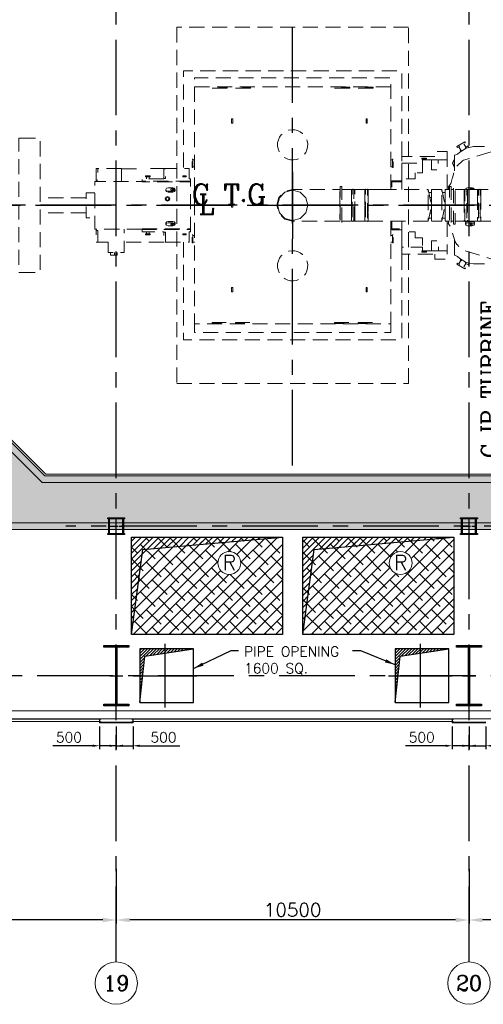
# Model space of a CAD drawing. Header units: inches. Extents: x 0 to 1564127, y -23460 to 23144100.
# Tile 136 of 215: x 601339 to 615139, y 84945 to 114250. Entities that reach past the tile are written whole.
import ezdxf
from ezdxf.enums import TextEntityAlignment as Align

# ---------------------------------------------------------------- set-up
doc = ezdxf.new("R2010")
doc.units = ezdxf.units.IN
doc.header["$LTSCALE"] = 1800
doc.header["$MEASUREMENT"] = 0
for name, pattern in [('CENTER', [2, 1.25, -0.25, 0.25, -0.25]), ('CENTER2', [1.125, 0.75, -0.125, 0.125, -0.125]), ('GTDOT', [6, 1.6, -4.4]), ('HIDDEN', [0.375, 0.25, -0.125])]:
    doc.linetypes.add(name, pattern=pattern)
doc.layers.get('0').update_dxf_attribs({"color": 253, "lineweight": 9})
for name, color, linetype, lineweight in [('A-CHEQUERED PLATE HATCH', 252, 'Continuous', 9), ('CL', 8, 'CENTER', 15), ('CLAD-1', 3, 'Continuous', 15), ('CONCRETE', 145, 'Continuous', 18), ('dimension line', 4, 'Continuous', 13), ('EQUIP', 8, 'HIDDEN', 9), ('HATCH-1', 252, 'Continuous', 9), ('STEEL', 231, 'Continuous', 18), ('TAG', 4, 'Continuous', 15), ('WIN', 31, 'Continuous', 13)]:
    doc.layers.add(name, color=color, linetype=linetype, lineweight=lineweight)
for name, color, linetype in [('AUX COL', 1, 'Continuous'), ('CEN', 2, 'CENTER'), ('COL', 1, 'Continuous'), ('DIM', 4, 'Continuous'), ('GRID', 251, 'CENTER'), ('OPENING', 40, 'Continuous'), ('TEXT', 3, 'Continuous')]:
    doc.layers.add(name, color=color, linetype=linetype)
doc.styles.add('COMPLEX', font='complex')
doc.styles.add('ROAMNS', font='ROMANS.shx')
doc.styles.add('ROMANC', font='ROMANC.SHX')
doc.styles.add('ROMANS', font='romans.shx')
doc.dimstyles.new('DIM INT 1', dxfattribs={"dimtxt": 300, "dimasz": 200, "dimexe": 100, "dimexo": 100, "dimgap": 100, "dimtad": 1, "dimdec": 0, "dimzin": 13, "dimdsep": 46, "dimlunit": 5, "dimtxsty": 'ROAMNS', "dimblk1": 'CLOSEDBLANK', "dimcen": 0.09, "dimclrd": 9, "dimclre": 9, "dimclrt": 4, "dimadec": 0, "dimazin": 0, "dimtfac": 1, "dimtdec": 0, "dimtix": 1, "dimtmove": 2, "dimatfit": 3, "dimfxl": 1, "dimtolj": 1, "dimtzin": 13, "dimarcsym": 0})
doc.dimstyles.new('DIM100 x2', dxfattribs={"dimscale": 0, "dimtxt": 400, "dimasz": 400, "dimexe": 100, "dimexo": 100, "dimgap": 100, "dimtad": 1, "dimdec": 0, "dimzin": 13, "dimdsep": 46, "dimtxsty": 'ROMANS', "dimblk2": 'OBLIQUE', "dimcen": 100, "dimdle": 100, "dimclrd": 9, "dimclre": 9, "dimclrt": 4, "dimadec": 0, "dimazin": 0, "dimtfac": 1.1, "dimtdec": 0, "dimtix": 1, "dimtmove": 2, "dimatfit": 3, "dimfxl": 1, "dimtolj": 1, "dimtzin": 13, "dimarcsym": 0})
doc.dimstyles.new('USER175', dxfattribs={"dimscale": 175, "dimtxt": 2, "dimasz": 1.75, "dimexe": 0, "dimexo": 0, "dimgap": 0.5, "dimtad": 1, "dimdec": 0, "dimzin": 0, "dimdsep": 46, "dimtxsty": 'ROMANS', "dimcen": 0, "dimclrd": 4, "dimclre": 4, "dimclrt": 4, "dimadec": 0, "dimazin": 0, "dimtfac": 0.09, "dimtdec": 0, "dimtix": 1, "dimtofl": 0, "dimtmove": 0, "dimatfit": 3, "dimfxl": 1, "dimtolj": 1, "dimtzin": 0, "dimarcsym": 0})
pattern_1 = [(45, (486619.95, 38697.683), (-44.194174, 44.194174), [])]

# ---------------------------------------------------------------- blocks, each defined once
blk = doc.blocks.new('A-ROW COLUMN')
at = {"layer": 'COL'}
h = blk.add_hatch(dxfattribs=at)
h.set_pattern_fill('ANSI31', color=256, scale=200, style=0)
h.set_pattern_definition([(45, (165226.353, 18853.894), (-17.67767, 17.67767), [])])
h.paths.add_polyline_path([(180799, 40890), (181539, 40890), (181539, 40840), (180799, 40840)])
h.paths.add_polyline_path([(181153, 42590), (181185, 42590), (181185, 40890), (181153, 40890)])
h.paths.add_polyline_path([(180799, 42640), (181539, 42640), (181539, 42590), (180799, 42590)])
blk.add_line((181169, 40840), (181169, 42640))
at = {"layer": 'CEN'}
for p, q in [((181169, 40840), (181169, 42640)), ((180977, 41740), (181360, 41740))]:
    blk.add_line(p, q, dxfattribs=at)
at = {"layer": 'COL'}
for points in [[(180799, 42640), (181539, 42640), (181539, 42590), (180799, 42590)], [(181153, 42590), (181185, 42590), (181185, 40890), (181153, 40890)], [(180799, 40890), (181539, 40890), (181539, 40840), (180799, 40840)]]:
    blk.add_lwpolyline(points, close=True, dxfattribs=at)
blk = doc.blocks.new('*D83')
at = {"layer": 'Defpoints', "color": 0, "transparency": 16777216}
for p in [(614714, 89079), (625714, 87935), (614714, 87454)]:
    blk.add_point(p, dxfattribs=at)
at = {"layer": 'dimension line', "color": 9, "lineweight": -2, "transparency": 16777216}
for p, q in [((614714, 88979), (614714, 87354)), ((625714, 87835), (625714, 87354)), ((625314, 87454), (615114, 87454))]:
    blk.add_line(p, q, dxfattribs=at)
at = {"layer": 'dimension line', "color": 9, "transparency": 16777216}
for points in [[(615114, 87520), (615114, 87387), (614714, 87454)], [(625314, 87520), (625314, 87387), (625714, 87454)]]:
    blk.add_solid(points, dxfattribs=at)
at = {"layer": 'dimension line', "color": 4, "transparency": 16777216, "insert": (620214, 87754), "char_height": 400, "attachment_point": 5, "style": 'ROMANS'}
blk.add_mtext('\\A1;11000', dxfattribs=at)
blk = doc.blocks.new('_Oblique')
at = {"color": 0, "linetype": 'ByBlock', "lineweight": -2}
blk.add_line((-0.5, -0.5), (0.5, 0.5), dxfattribs=at)
blk = doc.blocks.new('*D84')
at = {"layer": 'Defpoints', "color": 0, "transparency": 16777216}
for p in [(604214, 89079), (614714, 87935), (604214, 87454)]:
    blk.add_point(p, dxfattribs=at)
at = {"layer": 'dimension line', "color": 9, "lineweight": -2, "transparency": 16777216}
for p, q in [((604214, 88979), (604214, 87354)), ((614714, 87835), (614714, 87354)), ((614314, 87454), (604614, 87454))]:
    blk.add_line(p, q, dxfattribs=at)
at = {"layer": 'dimension line', "color": 9, "transparency": 16777216}
for points in [[(604614, 87520), (604614, 87387), (604214, 87454)], [(614314, 87520), (614314, 87387), (614714, 87454)]]:
    blk.add_solid(points, dxfattribs=at)
at = {"layer": 'dimension line', "color": 4, "transparency": 16777216, "insert": (609464, 87754), "char_height": 400, "attachment_point": 5, "style": 'ROMANS'}
blk.add_mtext('\\A1;10500', dxfattribs=at)
blk = doc.blocks.new('*D85')
at = {"layer": 'Defpoints', "color": 0, "transparency": 16777216}
for p in [(593214, 89079), (604214, 87935), (593214, 87454)]:
    blk.add_point(p, dxfattribs=at)
at = {"layer": 'dimension line', "color": 9, "lineweight": -2, "transparency": 16777216}
for p, q in [((593214, 88979), (593214, 87354)), ((604214, 87835), (604214, 87354)), ((603814, 87454), (593614, 87454))]:
    blk.add_line(p, q, dxfattribs=at)
at = {"layer": 'dimension line', "color": 9, "transparency": 16777216}
for points in [[(593614, 87520), (593614, 87387), (593214, 87454)], [(603814, 87520), (603814, 87387), (604214, 87454)]]:
    blk.add_solid(points, dxfattribs=at)
at = {"layer": 'dimension line', "color": 4, "transparency": 16777216, "insert": (598714, 87754), "char_height": 400, "attachment_point": 5, "style": 'ROMANS'}
blk.add_mtext('\\A1;11000', dxfattribs=at)
blk = doc.blocks.new('TURBINE & TG DECK OUTLINE')
at = {"layer": 'CEN'}
for p, q in [((0, -7745), (0, 7745)), ((0, 1000), (0, -1000)), ((-25650, 0), (19805, 0)), ((-1000, 0), (1000, 0))]:
    blk.add_line(p, q, dxfattribs=at)
at = {"layer": 'CONCRETE'}
blk.add_lwpolyline([(16205, -8000), (16205, 8000), (-7350, 8000), (-9950, 5400), (-24150, 5400), (-24150, -5400), (-9950, -5400), (-7350, -8000)], close=True, dxfattribs=at)
at = {"layer": 'EQUIP'}
blk.add_lwpolyline([(-3450, -5300), (3450, -5300), (3450, 5300), (-3450, 5300)], close=True, dxfattribs=at)
at = {"layer": 'EQUIP', "flags": 128}
for points in [[(3250, 1450), (3250, 4000), (-3250, 4000), (-3250, 1100)], [(2925, 3528), (-2925, 3528), (-2925, 3790), (2925, 3790), (2925, 3528)], [(-2925, 3528), (-2925, -3528)], [(2925, 471), (2925, 3528)], [(-1950, 3486), (-2400, 3486), (-2400, 3514), (-1950, 3514), (-1950, 3486)], [(-1250, 3486), (-1700, 3486), (-1700, 3514), (-1250, 3514), (-1250, 3486)], [(1700, 3486), (1250, 3486), (1250, 3514), (1700, 3514), (1700, 3486)], [(2400, 3486), (1950, 3486), (1950, 3514), (2400, 3514), (2400, 3486)], [(-1815, 2490), (-1815, 2575), (-1785, 2575), (-1785, 2490)], [(-1815, 2490), (-1815, 2444)], [(-1815, 2444), (-1785, 2444)], [(-1785, 2490), (-1785, 2444)], [(2185, 2490), (2185, 2575), (2215, 2575), (2215, 2490)], [(2185, 2490), (2185, 2444)], [(2185, 2444), (2215, 2444)], [(2215, 2490), (2215, 2444)], [(-390, 2025), (-390, 2025), (-390, 2025), (-390, 2025), (-390, 2025), (-390, 2025), (-390, 2025), (-390, 2025), (-390, 2025), (-425, 1947), (-446, 1862), (-449, 1773), (-435, 1684), (-403, 1599), (-355, 1523), (-294, 1460), (-225, 1410), (-147, 1375), (-62, 1354), (27, 1351), (116, 1365), (201, 1397), (277, 1445), (340, 1506), (390, 1575), (390, 1575), (390, 1575), (390, 1575), (390, 1575), (390, 1575), (390, 1575), (390, 1575), (390, 1575), (425, 1653), (446, 1738), (449, 1827), (435, 1917), (403, 2001), (355, 2077), (294, 2140), (225, 2190), (147, 2225), (62, 2246), (-27, 2249), (-117, 2235), (-201, 2203), (-277, 2155), (-340, 2095), (-390, 2025)], [(-8099, 2000), (-8149, 2000), (-8149, -2000), (-8099, -2000)], [(-8099, 2000), (-7519, 2000), (-7519, -2000), (-8099, -2000)], [(4643, 550), (4707, 645), (4722, 678), (4751, 803), (4755, 817), (4837, 1084), (4887, 1166), (4892, 1171), (5051, 1320), (5090, 1342), (6262, 1705), (6293, 1718), (6502, 1824), (6547, 1835), (7282, 1835), (7323, 1831), (8133, 1659), (8220, 1633), (9114, 1264), (9179, 1221), (9238, 1087), (9244, 914), (9244, 910), (9244, -910), (9244, -914), (9238, -1086), (9179, -1220), (9114, -1264), (8220, -1632), (8133, -1659), (7323, -1831), (7282, -1835), (6547, -1835), (6502, -1824), (6293, -1718), (6262, -1705), (5090, -1342), (5051, -1319), (4892, -1171), (4887, -1166), (4837, -1084), (4755, -817), (4751, -803), (4722, -678), (4707, -644), (4643, -550), (4600, -544)], [(5145, 1857), (5125, 1892), (4883, 1752), (4903, 1717), (5145, 1857)], [(5098, 1830), (5157, 1728)], [(5148, 1723), (5224, 1767), (5244, 1732), (5206, 1710)], [(4600, 1450), (4600, 1600), (4235, 1600), (4235, 1450)], [(4825, 1488), (4818, 1488), (4818, 1213)], [(4825, 1488), (4908, 1522), (4980, 1578)], [(4951, 1745), (5026, 1615), (5102, 1659)], [(5387, 1746), (5167, 1702), (4980, 1578)], [(5003, 1593), (5002, 1592), (4982, 1627), (5009, 1643)], [(5162, 1699), (5148, 1723)], [(5712, 1746), (5387, 1746)], [(-2995, 1370), (-2975, 1370), (-2975, 1130), (-2995, 1130), (-2995, 1370)], [(-2975, 1350), (-2925, 1350)], [(2925, 1350), (2975, 1350)], [(2995, 1370), (2975, 1370), (2975, 1130), (2995, 1130), (2995, 1370)], [(4235, 1450), (3250, 1450), (3250, 1250)], [(3250, 790), (3250, 1250)], [(3250, 1250), (3870, 1250)], [(3870, 1250), (3870, 965), (3650, 965)], [(3980, 1400), (3980, 1380), (3842, 1380), (3842, 1400), (3980, 1400)], [(3870, 1350), (3853, 1350), (3853, 1380)], [(4131, 1350), (3870, 1350)], [(3870, 1350), (3870, 1250)], [(3968, 1350), (3968, 1380)], [(4131, 1350), (4131, 1060), (4336, 1060), (4336, 1350), (4131, 1350)], [(4600, 471), (4600, 1350), (4336, 1350)], [(4600, 1350), (4600, 1450)], [(4818, 1113), (4762, 1250), (4818, 1387)], [(4818, 1379), (4765, 1250), (4818, 1121)], [(4818, 1238), (4818, 1023)], [(-5795, 1100), (-5845, 1100), (-5845, 750), (-5795, 750), (-5795, 1100)], [(-5094, 1100), (-5795, 1100)], [(-5094, 710), (-5094, 1100)], [(-5094, 1090), (-4443, 1090)], [(-3784, 1100), (-4443, 1100), (-4443, 1090)], [(-3784, 1090), (-3834, 1090), (-3834, 800), (-3784, 800), (-3784, 1100)], [(-3083, 790), (-3083, 1100), (-3784, 1100)], [(-2975, 1150), (-2925, 1150)], [(2925, 1150), (2975, 1150)], [(3650, 965), (3650, 790), (3250, 790)], [(-4483, -710), (-5885, -710), (-5885, 710), (-4483, 710)], [(-5845, 750), (-5845, 710)], [(-3834, 790), (-4483, 790), (-4483, 720)], [(-3043, 699), (-3043, 720), (-4483, 720), (-4483, 699)], [(-4483, -699), (-3043, -699), (-3043, 699), (-4483, 699)], [(-4238, 875), (-4238, 850), (-4378, 850), (-4378, 875), (-4238, 875)], [(-4348, 790), (-4348, 850)], [(-4268, 790), (-4268, 850)], [(-3834, 800), (-3834, 790)], [(-3269, 875), (-3167, 875)], [(-3269, 875), (-3269, 850)], [(-3269, 850), (-3167, 850)], [(-3167, 850), (-3167, 875)], [(-3043, 720), (-3043, 790), (-3083, 790)], [(3250, 730), (2956, 730), (2956, 699)], [(3250, 699), (2956, 699), (2956, 471)], [(3250, 790), (3250, 471)], [(-5885, 375), (-6150, 375), (-6150, -375), (-5885, -375)], [(-3771, 472), (-3751, 509), (-3704, 524)], [(-3704, 420), (-3751, 436), (-3771, 472), (-3771, 442)], [(-3771, 442), (-3751, 408), (-3704, 394)], [(-3569, 524), (-3704, 524)], [(-3704, 420), (-3569, 420)], [(-3704, 394), (-3569, 394)], [(-3569, 518), (-3611, 505), (-3628, 472), (-3611, 440), (-3569, 426)], [(-3569, 502), (-3611, 489), (-3624, 464)], [(-3569, 475), (-3586, 470), (-3593, 456), (-3586, 443), (-3569, 437)], [(-3590, 449), (-3586, 455), (-3569, 460)], [(-3501, 472), (-3521, 509), (-3569, 524)], [(-3569, 426), (-3526, 440), (-3509, 472), (-3526, 505), (-3569, 518)], [(-3569, 502), (-3526, 489), (-3513, 464)], [(-3569, 437), (-3551, 443), (-3544, 456), (-3551, 470), (-3569, 475)], [(-3569, 420), (-3521, 436), (-3501, 472), (-3501, 442)], [(-3569, 460), (-3551, 455), (-3547, 449)], [(-3569, 394), (-3521, 408), (-3501, 442)], [(1403, -471), (0, -471), (-236, -408), (-408, -235), (-471, 0), (-408, 236), (-236, 408), (0, 471), (1403, 471)], [(1403, 471), (1413, 471), (1403, 471)], [(1403, 408), (1403, -408)], [(1413, 565), (1463, 565), (1463, -565), (1413, -565), (1413, 565)], [(1463, 471), (1748, 471)], [(1748, -470), (1749, -407), (1749, -235), (1748, 0), (1749, 1), (1748, 235), (1749, 236), (1749, 472), (1772, 483), (1772, -482), (1749, -470)], [(1749, 470), (1748, 471), (1749, 472)], [(1748, 408), (1748, 471), (1749, 469)], [(1748, 236), (1748, 408)], [(1825, 483), (1820, 475), (1799, 467), (1777, 475), (1772, 483)], [(1825, -482), (1825, 483), (1848, 471), (1848, 1), (1848, 0), (1848, -235)], [(1848, 471), (2148, 471)], [(2148, -470), (2149, -407), (2149, -235), (2148, 0), (2149, 1), (2148, 235), (2149, 236), (2149, 472), (2172, 483), (2172, -482), (2149, -470)], [(2149, 470), (2148, 471), (2149, 472)], [(2148, 408), (2148, 471), (2149, 469)], [(2148, 236), (2148, 408)], [(2172, 483), (2177, 475), (2198, 467), (2220, 475), (2225, 483)], [(2248, 236), (2248, 471), (2225, 483), (2225, -482)], [(2248, 471), (2593, 471)], [(2593, 471), (2643, 471)], [(2643, 471), (4037, 471)], [(4037, 408), (4037, 471), (4137, 0), (4037, -471), (4037, 408)], [(4136, 380), (4056, 380)], [(4137, 408), (4136, 408), (4136, 236), (4136, 5)], [(4137, 471), (4437, 471)], [(4137, -408), (4137, 471)], [(4437, 408), (4437, 471), (4537, 0), (4437, -471), (4437, 408)], [(4536, 380), (4456, 380)], [(4537, 408), (4536, 408), (4536, 236), (4536, 5)], [(4537, 471), (4671, 471)], [(4537, -408), (4537, 471)], [(4600, 544), (4643, 550), (4643, 471)], [(4671, 565), (4721, 565), (4721, -565), (4671, -565), (4671, 565)], [(4721, 471), (4789, 471)], [(4839, -565), (4789, -565), (4789, 565), (4839, 565), (4839, -565)], [(5104, 408), (5104, 471), (4839, 471)], [(5104, 408), (5104, 408), (5104, 471), (5104, 472), (5127, 483), (5127, -482)], [(5104, 236), (5104, 408)], [(5143, 471), (5133, 475), (5127, 483)], [(5142, 472), (5141, 472), (5161, 509), (5209, 524)], [(5143, 471), (5165, 471)], [(5143, 408), (5143, 408)], [(5165, 408), (5164, 408)], [(5165, 471), (5175, 475), (5181, 483)], [(5204, 236), (5204, 471), (5181, 483), (5181, -482)], [(5504, 408), (5504, 471), (5204, 471), (5204, 408)], [(5204, 236), (5204, 408)], [(5344, 524), (5209, 524)], [(5344, 518), (5302, 505), (5284, 472), (5285, 471)], [(5344, 502), (5302, 489), (5292, 471)], [(5344, 475), (5331, 471)], [(5411, 472), (5392, 509), (5344, 524)], [(5403, 471), (5404, 472), (5386, 505), (5344, 518)], [(5344, 502), (5386, 489), (5396, 471)], [(5357, 471), (5344, 475)], [(5411, 471), (5411, 472), (5411, 471)], [(5504, 236), (5504, 408), (5504, 471), (5504, 472), (5527, 483), (5527, -482)], [(5504, 236), (5504, 408)], [(5543, 471), (5533, 475), (5527, 483)], [(5543, 471), (5565, 471)], [(5565, 471), (5575, 475), (5581, 483)], [(5604, 236), (5604, 471), (5581, 483), (5581, -482)], [(5604, 236), (5604, 471), (5929, 471)], [(-6150, 225), (-7519, 225)], [(-3772, 240), (-3793, 190), (-3772, 141), (-3723, 120), (-3673, 141), (-3653, 190), (-3673, 240), (-3723, 260), (-3772, 240)], [(-3766, 190), (-3753, 220), (-3723, 233), (-3693, 220), (-3681, 190), (-3693, 160), (-3723, 148), (-3753, 160), (-3766, 190)], [(-1815, 50), (-1815, 55)], [(-1785, 55), (-1815, 55)], [(-1815, -50), (-1815, 50)], [(-1785, 50), (-1785, 55)], [(-1785, -50), (-1785, 50)], [(1748, 235), (1749, 1), (1748, 0)], [(2148, 235), (2149, 1), (2148, 0)], [(2248, 235), (2248, 1), (2248, 0), (2248, -235)], [(4136, 236), (4087, 236)], [(5104, 235), (5104, 1), (5104, 0), (5104, -235), (5105, -235), (5105, -408), (5105, -471), (4839, -471)], [(5143, 236), (5142, 235)], [(5142, 1), (5142, 0)], [(5166, 235), (5165, 236)], [(5166, 0), (5166, 1)], [(5204, 235), (5204, 1), (5204, 0), (5204, -235), (5203, -235), (5203, -408), (5203, -471), (5505, -471), (5505, -408), (5505, -235), (5504, -235), (5504, 0), (5504, 1), (5504, 235)], [(5543, 236), (5542, 235)], [(5542, 1), (5542, 0)], [(5566, 235), (5565, 236)], [(5566, 0), (5566, 1)], [(5929, -471), (5603, -471), (5603, -408), (5603, -235), (5604, -235), (5604, 0), (5604, 1), (5604, 235)], [(-6150, -225), (-7519, -225)], [(-1815, -50), (-1815, -55)], [(-1815, -55), (-1785, -55)], [(-1785, -50), (-1785, -55)], [(1772, -482), (1777, -474), (1799, -465), (1820, -474), (1825, -482), (1848, -471), (1848, -235)], [(2172, -482), (2177, -474), (2198, -465), (2220, -474), (2225, -482), (2248, -471), (2248, -235)], [(4087, -236), (4136, -236)], [(4136, -5), (4136, -236), (4136, -408), (4137, -408), (4137, -471)], [(4536, -5), (4536, -236), (4536, -408), (4537, -408), (4537, -471)], [(5142, -235), (5141, -235)], [(5167, -235), (5166, -235)], [(5542, -235), (5541, -235)], [(5567, -235), (5566, -235)], [(-3754, -498), (-3771, -528)], [(-3704, -520), (-3751, -532), (-3771, -563), (-3771, -528)], [(-3704, -607), (-3751, -594), (-3771, -563)], [(-3754, -498), (-3751, -494), (-3704, -481)], [(-3569, -481), (-3704, -481)], [(-3569, -520), (-3704, -520)], [(-3569, -525), (-3611, -536), (-3628, -563), (-3611, -590), (-3569, -602)], [(-3622, -553), (-3611, -571), (-3569, -582)], [(-3569, -528), (-3586, -533), (-3593, -544), (-3586, -555), (-3569, -560)], [(-3569, -545), (-3586, -540), (-3589, -536)], [(-3518, -498), (-3521, -494), (-3569, -481)], [(-3501, -528), (-3501, -563), (-3521, -532), (-3569, -520)], [(-3569, -602), (-3526, -590), (-3509, -563), (-3526, -536), (-3569, -525)], [(-3569, -560), (-3551, -555), (-3544, -544), (-3551, -533), (-3569, -528)], [(-3548, -536), (-3551, -540), (-3569, -545)], [(-3515, -553), (-3526, -571), (-3569, -582)], [(-3569, -607), (-3521, -594), (-3501, -563)], [(-3501, -528), (-3518, -498)], [(1403, -471), (1413, -471), (1403, -471)], [(1463, -471), (1748, -471)], [(1749, -407), (1748, -471), (1748, -470)], [(1848, -471), (2148, -471)], [(2149, -407), (2148, -471), (2148, -470)], [(2248, -471), (2593, -471)], [(2593, -471), (2643, -471)], [(4037, -471), (2643, -471)], [(2925, -471), (2925, -3528)], [(2956, -471), (2956, -699), (3250, -699)], [(3250, -471), (3250, -790)], [(4136, -380), (4056, -380)], [(4137, -471), (4437, -471)], [(4337, -1350), (4600, -1350), (4600, -471)], [(4536, -380), (4456, -380)], [(4537, -471), (4671, -471)], [(4643, -471), (4643, -550)], [(4721, -471), (4789, -471)], [(5105, -471), (5127, -482), (5133, -474), (5141, -471)], [(5141, -471), (5167, -471)], [(5209, -520), (5161, -532), (5141, -563), (5141, -525), (5161, -494), (5209, -481)], [(5209, -607), (5161, -594), (5141, -563)], [(5167, -471), (5175, -474), (5181, -482), (5203, -471)], [(5344, -481), (5209, -481)], [(5344, -520), (5209, -520)], [(5344, -525), (5302, -536), (5284, -563), (5302, -590), (5344, -602)], [(5290, -553), (5302, -571), (5344, -582)], [(5344, -528), (5326, -533), (5319, -544), (5326, -555), (5344, -560)], [(5344, -541), (5326, -536), (5325, -534)], [(5344, -481), (5392, -494), (5411, -525), (5411, -563), (5392, -532), (5344, -520)], [(5344, -525), (5344, -602)], [(5344, -607), (5392, -594), (5411, -563)], [(5505, -471), (5527, -482), (5533, -474), (5541, -471)], [(5541, -471), (5567, -471)], [(5567, -471), (5575, -474), (5581, -482), (5603, -471)], [(-5845, -710), (-5845, -750)], [(-5845, -750), (-5795, -750), (-5795, -1100), (-5845, -1100), (-5845, -750)], [(-5495, -1100), (-5495, -1400), (-5015, -1400), (-5015, -710)], [(-4483, -699), (-4483, -720), (-3043, -720), (-3043, -699)], [(-4483, -720), (-4483, -790), (-3834, -790)], [(-4378, -875), (-4378, -850), (-4238, -850), (-4238, -875), (-4378, -875)], [(-4348, -790), (-4348, -850)], [(-4268, -790), (-4268, -850)], [(-3834, -790), (-3834, -800)], [(-3784, -1100), (-3784, -800), (-3834, -800), (-3834, -1100), (-3784, -1100)], [(-3784, -1100), (-3083, -1100), (-3083, -790)], [(-3704, -607), (-3569, -607)], [(-3167, -850), (-3269, -850)], [(-3269, -850), (-3269, -875)], [(-3167, -875), (-3269, -875)], [(-3167, -875), (-3167, -850)], [(-3083, -790), (-3043, -790), (-3043, -720)], [(2956, -699), (2956, -730), (3250, -730)], [(3250, -1250), (3250, -790), (3650, -790), (3650, -965)], [(5209, -607), (5344, -607)], [(-5795, -1100), (-5495, -1100)], [(-3834, -1100), (-5015, -1100)], [(-3250, -1100), (-3250, -4000), (3250, -4000), (3250, -1450)], [(-2995, -880), (-2975, -880), (-2975, -1120), (-2995, -1120), (-2995, -880)], [(-2975, -900), (-2925, -900)], [(-2975, -1100), (-2925, -1100)], [(2925, -900), (2975, -900)], [(2925, -1100), (2975, -1100)], [(2995, -880), (2975, -880), (2975, -1120), (2995, -1120), (2995, -880)], [(3650, -965), (3870, -965), (3870, -1250)], [(4132, -1350), (4132, -1060), (4337, -1060), (4337, -1350), (4132, -1350)], [(4818, -1023), (4818, -1237)], [(-5425, -1400), (-5425, -1480), (-5305, -1480)], [(-5305, -1400), (-5305, -1480), (-5225, -1480), (-5225, -1400)], [(-390, -1575), (-390, -1575), (-390, -1575), (-390, -1575), (-390, -1575), (-390, -1575), (-390, -1575), (-390, -1575), (-390, -1575), (-425, -1653), (-446, -1738), (-449, -1827), (-435, -1916), (-403, -2001), (-355, -2077), (-294, -2140), (-225, -2190), (-147, -2225), (-62, -2246), (27, -2249), (116, -2235), (201, -2203), (277, -2155), (340, -2094), (390, -2025), (390, -2025), (390, -2025), (390, -2025), (390, -2025), (390, -2025), (390, -2025), (390, -2025), (390, -2025), (425, -1947), (446, -1862), (449, -1773), (435, -1683), (403, -1599), (355, -1523), (294, -1460), (225, -1410), (147, -1375), (62, -1354), (-27, -1351), (-117, -1365), (-201, -1397), (-277, -1445), (-340, -1505), (-390, -1575)], [(3870, -1350), (3870, -1250), (3250, -1250)], [(3250, -1250), (3250, -1450), (4235, -1450)], [(3980, -1395), (3980, -1375), (3842, -1375), (3842, -1395), (3980, -1395)], [(3853, -1375), (3853, -1345), (3870, -1345)], [(3870, -1350), (4132, -1350)], [(3968, -1350), (3968, -1375)], [(4235, -1450), (4235, -1600), (4600, -1600), (4600, -1450)], [(4600, -1450), (4600, -1350)], [(4818, -1212), (4818, -1487), (4825, -1487)], [(4825, -1487), (4908, -1522), (4980, -1578)], [(5145, -1857), (5125, -1892), (4883, -1752), (4903, -1717), (5145, -1857)], [(4951, -1745), (5009, -1643)], [(5387, -1746), (5167, -1702), (4980, -1578)], [(5018, -1648), (4982, -1627), (5002, -1592), (5004, -1593)], [(5034, -1620), (5018, -1648)], [(5034, -1620), (5102, -1659)], [(5098, -1830), (5157, -1728)], [(5140, -1718), (5154, -1693)], [(5206, -1710), (5244, -1732), (5224, -1767), (5140, -1718)], [(5387, -1746), (5712, -1746)], [(-1815, -2489), (-1815, -2444)], [(-1785, -2444), (-1815, -2444)], [(-1785, -2489), (-1785, -2575), (-1815, -2575), (-1815, -2489)], [(-1785, -2489), (-1785, -2444)], [(2185, -2489), (2185, -2444)], [(2215, -2444), (2185, -2444)], [(2215, -2489), (2215, -2575), (2185, -2575), (2185, -2489)], [(2215, -2489), (2215, -2444)], [(-2400, -3514), (-2400, -3486), (-1950, -3486), (-1950, -3514), (-2400, -3514)], [(-1700, -3514), (-1700, -3486), (-1250, -3486), (-1250, -3514), (-1700, -3514)], [(1250, -3514), (1250, -3486), (1700, -3486), (1700, -3514), (1250, -3514)], [(1950, -3514), (1950, -3486), (2400, -3486), (2400, -3514), (1950, -3514)], [(2925, -3528), (2925, -3790), (-2925, -3790), (-2925, -3528), (2925, -3528)]]:
    blk.add_lwpolyline(points, dxfattribs=at)
at = {"layer": 'EQUIP', "linetype": 'GTDOT', "flags": 128}
for points in [[(-2, -451), (223, -390), (388, -226), (449, 0), (388, 226), (223, 391), (-3, 451), (-228, 391), (-394, 226), (-454, 0)], [(-454, 0), (-394, -226), (-228, -390), (-3, -451)]]:
    blk.add_lwpolyline(points, dxfattribs=at)
at = {"layer": 'TEXT', "style": 'ROMANC'}
for s, p in [('C T.G', (-3010, 27)), ('L', (-2805, -266))]:
    blk.add_text(s, height=600, dxfattribs=at).set_placement(p)
blk.add_text('C IP TURBINE', height=480, rotation=90, dxfattribs=at).set_placement((6095, -7524))
blk = doc.blocks.new('AUX COLUMNS')
at = {"color": 2, "linetype": 'CENTER2', "ltscale": 0.15}
for p, q in [((-162038, 50115), (-162038, 50615)), ((-151538, 50115), (-151538, 50615)), ((-162263, 50365), (-161813, 50365)), ((-151763, 50365), (-151313, 50365))]:
    blk.add_line(p, q, dxfattribs=at)
at = {"layer": 'AUX COL'}
for p, q in [((-162263, 50143), (-162263, 50587)), ((-162235, 50143), (-162235, 50587)), ((-161841, 50143), (-161841, 50587)), ((-161813, 50143), (-161813, 50587)), ((-151763, 50143), (-151763, 50587)), ((-151735, 50143), (-151735, 50587)), ((-151341, 50143), (-151341, 50587)), ((-151313, 50143), (-151313, 50587))]:
    blk.add_line(p, q, dxfattribs=at)
for points in [[(-162288, 50615), (-161788, 50615), (-161788, 50587), (-162288, 50587)], [(-151788, 50615), (-151288, 50615), (-151288, 50587), (-151788, 50587)], [(-162288, 50143), (-161788, 50143), (-161788, 50115), (-162288, 50115)], [(-151788, 50143), (-151288, 50143), (-151288, 50115), (-151788, 50115)]]:
    blk.add_lwpolyline(points, close=True, dxfattribs=at)
at = {"layer": 'GRID'}
for p, q in [((-136838, 59915), (-243038, 59915)), ((-138038, 50365), (-163538, 50365))]:
    blk.add_line(p, q, dxfattribs=at)
blk = doc.blocks.new('GRD')
at = {"layer": 'CL', "linetype": 'Continuous'}
blk.add_circle((0, 419.99985), 419.99985, dxfattribs=at)
at = {"layer": 'CL', "color": 4, "style": 'COMPLEX'}
blk.add_attdef('GRD', text='', height=300, dxfattribs=at).set_placement((0, 419.99985), align=Align.MIDDLE)
blk = doc.blocks.new('A$C3B1115A1')
at = {"layer": 'STEEL'}
for p, q in [((-270, -91), (-320, -91)), ((-320, -91), (-320, -191)), ((-320, -191), (-270, -191))]:
    blk.add_line(p, q, dxfattribs=at)
blk.add_lwpolyline([(-270, -191), (-270, -183, 0.397434), (-272, -180), (-307, -177, -0.397434), (-310, -174), (-310, -109, -0.397434), (-307, -106), (-272, -103, 0.397434), (-270, -100), (-270, -91)], format="xyb", dxfattribs=at)
blk = doc.blocks.new('*D1564')
at = {"layer": 'Defpoints', "color": 0, "transparency": 16777216}
for p in [(603714, 93317), (604214, 93317), (604214, 92640)]:
    blk.add_point(p, dxfattribs=at)
at = {"layer": 'DIM', "color": 9, "lineweight": -2, "transparency": 16777216}
for p, q in [((603714, 93217), (603714, 92540)), ((604214, 93217), (604214, 92540)), ((603514, 92640), (602321, 92640)), ((604214, 92640), (603714, 92640)), ((604414, 92640), (604614, 92640))]:
    blk.add_line(p, q, dxfattribs=at)
at = {"layer": 'DIM', "color": 9, "transparency": 16777216}
for points in [[(603514, 92673), (603514, 92606), (603714, 92640)], [(604414, 92673), (604414, 92606), (604214, 92640)]]:
    blk.add_solid(points, dxfattribs=at)
at = {"layer": 'DIM', "color": 4, "transparency": 16777216, "insert": (602806, 92890), "char_height": 300, "attachment_point": 5, "style": 'ROAMNS'}
blk.add_mtext('\\A1;500', dxfattribs=at)
blk = doc.blocks.new('_ClosedBlank')
at = {"color": 0, "linetype": 'ByBlock', "lineweight": -2}
for p, q in [((-1, 0.17), (0, 0)), ((-1, 0.17), (-1, -0.17)), ((0, 0), (-1, -0.17))]:
    blk.add_line(p, q, dxfattribs=at)
blk = doc.blocks.new('*D1565')
at = {"layer": 'Defpoints', "color": 0, "transparency": 16777216}
for p in [(604214, 93317), (604714, 93317), (604214, 92640)]:
    blk.add_point(p, dxfattribs=at)
at = {"layer": 'DIM', "color": 9, "lineweight": -2, "transparency": 16777216}
for p, q in [((604214, 93217), (604214, 92540)), ((604714, 93217), (604714, 92540)), ((604014, 92640), (603814, 92640)), ((604214, 92640), (604714, 92640)), ((604914, 92640), (606107, 92640))]:
    blk.add_line(p, q, dxfattribs=at)
at = {"layer": 'DIM', "color": 9, "transparency": 16777216}
for points in [[(604014, 92673), (604014, 92606), (604214, 92640)], [(604914, 92673), (604914, 92606), (604714, 92640)]]:
    blk.add_solid(points, dxfattribs=at)
at = {"layer": 'DIM', "color": 4, "transparency": 16777216, "insert": (605621, 92890), "char_height": 300, "attachment_point": 5, "style": 'ROAMNS'}
blk.add_mtext('\\A1;500', dxfattribs=at)
blk = doc.blocks.new('*D1566')
at = {"layer": 'Defpoints', "color": 0, "transparency": 16777216}
for p in [(614214, 93317), (614714, 93317), (614714, 92640)]:
    blk.add_point(p, dxfattribs=at)
at = {"layer": 'DIM', "color": 9, "lineweight": -2, "transparency": 16777216}
for p, q in [((614214, 93217), (614214, 92540)), ((614714, 93217), (614714, 92540)), ((614014, 92640), (612821, 92640)), ((614714, 92640), (614214, 92640)), ((614914, 92640), (615114, 92640))]:
    blk.add_line(p, q, dxfattribs=at)
at = {"layer": 'DIM', "color": 9, "transparency": 16777216}
for points in [[(614014, 92673), (614014, 92606), (614214, 92640)], [(614914, 92673), (614914, 92606), (614714, 92640)]]:
    blk.add_solid(points, dxfattribs=at)
at = {"layer": 'DIM', "color": 4, "transparency": 16777216, "insert": (613306, 92890), "char_height": 300, "attachment_point": 5, "style": 'ROAMNS'}
blk.add_mtext('\\A1;500', dxfattribs=at)
blk = doc.blocks.new('*D1567')
at = {"layer": 'Defpoints', "color": 0, "transparency": 16777216}
for p in [(614714, 93317), (615214, 93317), (614714, 92640)]:
    blk.add_point(p, dxfattribs=at)
at = {"layer": 'DIM', "color": 9, "lineweight": -2, "transparency": 16777216}
for p, q in [((614714, 93217), (614714, 92540)), ((615214, 93217), (615214, 92540)), ((614514, 92640), (614314, 92640)), ((614714, 92640), (615214, 92640)), ((615414, 92640), (616607, 92640))]:
    blk.add_line(p, q, dxfattribs=at)
at = {"layer": 'DIM', "color": 9, "transparency": 16777216}
for points in [[(614514, 92673), (614514, 92606), (614714, 92640)], [(615414, 92673), (615414, 92606), (615214, 92640)]]:
    blk.add_solid(points, dxfattribs=at)
at = {"layer": 'DIM', "color": 4, "transparency": 16777216, "insert": (616121, 92890), "char_height": 300, "attachment_point": 5, "style": 'ROAMNS'}
blk.add_mtext('\\A1;500', dxfattribs=at)

msp = doc.modelspace()

# ---------------------------------------------------------------- hatches: boundary and pattern name
at = {"layer": 'A-CHEQUERED PLATE HATCH', "linetype": 'Continuous'}
h = msp.add_hatch(dxfattribs=at)
h.set_pattern_fill('ANSI38', color=256, scale=2000, angle=180, style=0)
edge = h.paths.add_edge_path(flags=16)
edge.add_arc((635264.48, 99767.68), 339.74, 0, 360)
edge = h.paths.add_edge_path(flags=16)
edge.add_arc((591497.83, 102118.01), 339.74, 0, 360)
h.paths.add_polyline_path([(599409.6, 103075.31), (585513.7, 103075.31), (585513.7, 101075.31), (598581.18, 101075.31), (600681.18, 99275.31), (636213.7, 99275.31), (636213.7, 100475.31), (602009.6, 100475.31)])
edge = h.paths.add_edge_path(flags=0)
edge.add_line((634155.31, 99903.41), (631220, 99903.41))
edge = h.paths.add_edge_path(flags=16)
edge.add_line((630683.07, 99898.59), (631256.71, 99898.59))
edge = h.paths.add_edge_path(flags=16)
edge.add_arc((631016.71, 99898.59), 240, 0, 360)
edge = h.paths.add_edge_path(flags=16)
edge.add_line((631016.71, 100232.23), (631016.71, 99574.59))
edge = h.paths.add_edge_path(flags=0)
edge.add_line((631220, 99903.41), (631256.71, 99903.41))
h.paths.add_polyline_path([(631658.12, 99397.98), (632879.55, 99397.98), (632879.55, 99847.98), (631658.12, 99847.98)], flags=24)
h.paths.add_polyline_path([(631083.18, 99813.92), (634351.75, 99813.92), (634351.75, 100568.2), (631083.18, 100568.2)], flags=24)
edge = h.paths.add_edge_path(flags=0)
edge.add_line((590011.33, 101977.12), (587076.02, 101977.12))
edge = h.paths.add_edge_path(flags=16)
edge.add_line((586539.1, 101972.3), (587112.73, 101972.3))
edge = h.paths.add_edge_path(flags=16)
edge.add_arc((586872.73, 101972.3), 240, 0, 360)
edge = h.paths.add_edge_path(flags=16)
edge.add_line((586872.73, 102305.94), (586872.73, 101648.3))
edge = h.paths.add_edge_path(flags=0)
edge.add_line((587076.02, 101977.12), (587112.73, 101977.12))
h.paths.add_polyline_path([(587514.14, 101471.69), (588735.57, 101471.69), (588735.57, 101921.69), (587514.14, 101921.69)], flags=24)
h.paths.add_polyline_path([(586939.2, 101887.63), (590207.77, 101887.63), (590207.77, 102641.91), (586939.2, 102641.91)], flags=24)
h = msp.add_hatch(dxfattribs=at)
h.set_pattern_fill('ANSI38', color=256, scale=2000, angle=180, style=0)
edge = h.paths.add_edge_path()
edge.add_arc((607577.04, 98078.53), 339.74, 0, 360)
h.paths.add_polyline_path([(604663.7, 98850.31), (609163.7, 98850.31), (609163.7, 95950.31), (604663.7, 95950.31)])
h = msp.add_hatch(dxfattribs=at)
h.set_pattern_fill('ANSI38', color=256, scale=2000, angle=180, style=0)
edge = h.paths.add_edge_path()
edge.add_arc((612677.04, 98078.53), 339.74, 0, 360)
h.paths.add_polyline_path([(609763.7, 98850.31), (614263.7, 98850.31), (614263.7, 95950.31), (609763.7, 95950.31)])
at = {"layer": 'HATCH-1'}
h = msp.add_hatch(dxfattribs=at)
h.set_pattern_fill('AR-CONC', color=256, scale=75, style=0)
h.set_pattern_definition([(50, (506778.3, 47832.15), (537.9451, -47.0641), [56.25, -618.75]), (355, (506778.3, 47832.15), (-104.0635, 564.144), [45, -495]), (100.4514, (506823.13, 47828.23), (433.882, 517.0797), [47.8051, -525.8566]), (46.1842, (506778.3, 47982.15), (800.4308, -124.1393), [84.375, -928.125]), (96.6356, (506845, 47971.8), (700.997, 730.5884), [71.7077, -788.7847]), (351.1842, (506778.3, 47982.15), (700.9965, 730.589), [67.5, -742.5]), (21, (506853.3, 47944.65), (447.6803, -301.9642), [56.25, -618.75]), (326, (506853.3, 47944.65), (182.4865, 543.8625), [45, -495]), (71.4514, (506890.6, 47919.5), (630.167, 241.8979), [47.8051, -525.8566]), (37.5, (506778.3, 47832.15), (9.1199, 249.6704), [0, -489, 0, -502.5, 0, -496.875]), (7.5, (506778.3, 47832.15), (197.30215, 295.8088), [0, -286.5, 0, -477.75, 0, -189.375]), (327.5, (506611.05, 47832.15), (400.36683, -16.91615), [0, -187.5, 0, -585, 0, -776.25]), (317.5, (506536.05, 47832.15), (437.3896, 75.0787), [0, -243.75, 0, -388.5, 0, -551.25])])
h.paths.add_polyline_path([(636413.7, 99075.31), (636413.7, 100675.31), (602092.45, 100675.31), (599492.45, 103275.31), (585313.7, 103275.31), (585313.7, 100875.31), (598498.33, 100875.31), (600598.33, 99075.31)])
h.paths.add_polyline_path([(599409.6, 103075.31), (585513.7, 103075.31), (585513.7, 101075.31), (598581.18, 101075.31), (600681.18, 99275.31), (636213.7, 99275.31), (636213.7, 100475.31), (602009.6, 100475.31)], flags=16)
at = {"layer": 'OPENING'}
h = msp.add_hatch(dxfattribs=at)
h.set_pattern_fill('ANSI31', color=8, scale=1000, style=0)
h.paths.add_polyline_path([(609163.7, 98850.31), (604663.7, 98850.31), (604663.7, 97425.31), (604864.85, 97425.31), (605008.28, 98477.11)])
h.paths.add_polyline_path([(604864.85, 97425.31), (604663.7, 97425.31), (604663.7, 95950.31)])
h = msp.add_hatch(dxfattribs=at)
h.set_pattern_fill('ANSI31', color=8, scale=1000, style=0)
h.paths.add_polyline_path([(614263.7, 98850.31), (609763.7, 98850.31), (609763.7, 97425.31), (609964.85, 97425.31), (610108.28, 98477.11)])
h.paths.add_polyline_path([(609964.85, 97425.31), (609763.7, 97425.31), (609763.7, 95950.31)])
h = msp.add_hatch(dxfattribs=at)
h.set_pattern_fill('ANSI31', color=8, scale=500, style=0)
h.set_pattern_definition(pattern_1)
h.paths.add_polyline_path([(606513.7, 95525.31), (604913.7, 95525.31), (605124.14, 95314.87)])
h.paths.add_polyline_path([(605064.46, 95305.83), (605124.14, 95314.87), (604913.7, 95525.31), (604913.7, 93925.31)])
h = msp.add_hatch(dxfattribs=at)
h.set_pattern_fill('ANSI31', color=8, scale=500, style=0)
h.set_pattern_definition(pattern_1)
h.paths.add_polyline_path([(614113.7, 95525.31), (612513.7, 95525.31), (612724.14, 95314.87)])
h.paths.add_polyline_path([(612664.46, 95305.83), (612724.14, 95314.87), (612513.7, 95525.31), (612513.7, 93925.31)])

# ---------------------------------------------------------------- linework, layer by layer
at = {"layer": 'CEN'}
for p, q in [((605663.7, 95675.31), (605663.7, 93775.31)), ((613263.7, 95675.31), (613263.7, 93775.31)), ((604713.7, 94725.31), (606613.7, 94725.31)), ((612313.7, 94725.31), (614213.7, 94725.31))]:
    msp.add_line(p, q, dxfattribs=at)
at = {"layer": 'CLAD-1'}
for p, q in [((603713.7, 93345.31), (603713.7, 93317.31)), ((604713.7, 93345.31), (604713.7, 93317.31)), ((614213.7, 93345.31), (614213.7, 93317.31))]:
    msp.add_line(p, q, dxfattribs=at)
at = {"layer": 'CLAD-1', "flags": 128}
for points in [[(604713.7, 93345.31), (603713.7, 93345.31)], [(604713.7, 93317.31), (603713.7, 93317.31)], [(615213.7, 93345.31), (614213.7, 93345.31)], [(615213.7, 93317.31), (614213.7, 93317.31)]]:
    msp.add_lwpolyline(points, dxfattribs=at)
at = {"layer": 'CONCRETE'}
msp.add_lwpolyline([(636413.7, 99075.31), (636413.7, 100675.31), (602092.45, 100675.31), (599492.45, 103275.31), (585313.7, 103275.31), (585313.7, 100875.31), (598498.33, 100875.31), (600598.33, 99075.31)], close=True, dxfattribs=at)
for points in [[(599409.6, 103075.31), (585513.7, 103075.31), (585513.7, 101075.31), (598581.18, 101075.31), (600681.18, 99275.31), (636213.7, 99275.31), (636213.7, 100475.31), (602009.6, 100475.31), (599409.6, 103075.31)], [(641348.7, 93675.31), (578078.7, 93675.31)], [(641348.7, 93445.31), (578078.7, 93445.31)]]:
    msp.add_lwpolyline(points, dxfattribs=at)
at = {"layer": 'GRID'}
for p, q in [((614713.7, 86204.51), (614713.7, 141324.46)), ((614713.7, 86204.51), (614713.7, 141258.77)), ((604213.7, 86204.51), (604213.7, 141225.31)), ((604213.7, 86204.51), (604213.7, 141225.31)), ((629413.7, 108725.31), (523213.7, 108725.31)), ((628213.7, 99175.31), (602713.7, 99175.31)), ((654513.7, 94725.31), (519413.7, 94725.31)), ((654513.7, 94725.31), (519413.7, 94725.31))]:
    msp.add_line(p, q, dxfattribs=at)
at = {"layer": 'OPENING'}
for p, q in [((604913.7, 93925.31), (605064.46, 95305.83)), ((605064.46, 95305.83), (606513.7, 95525.31)), ((612513.7, 93925.31), (612664.46, 95305.83)), ((612664.46, 95305.83), (614113.7, 95525.31))]:
    msp.add_line(p, q, dxfattribs=at)
for points in [[(604663.7, 98850.31), (609163.7, 98850.31), (609163.7, 95950.31), (604663.7, 95950.31)], [(609763.7, 98850.31), (614263.7, 98850.31), (614263.7, 95950.31), (609763.7, 95950.31)], [(604913.7, 93925.31), (606513.7, 93925.31), (606513.7, 95525.31), (604913.7, 95525.31)], [(612513.7, 93925.31), (614113.7, 93925.31), (614113.7, 95525.31), (612513.7, 95525.31)]]:
    msp.add_lwpolyline(points, close=True, dxfattribs=at)
for points in [[(604663.7, 95950.31), (605008.28, 98477.11), (609163.7, 98850.31)], [(609763.7, 95950.31), (610108.28, 98477.11), (614263.7, 98850.31)]]:
    msp.add_lwpolyline(points, dxfattribs=at)
at = {"layer": 'TAG'}
for centre in [(607577.04, 98078.53), (612677.04, 98078.53)]:
    msp.add_circle(centre, 339.74, dxfattribs=at)
at = {"layer": 'WIN'}
for p, q in [((593713.7, 93432.81), (603713.7, 93432.81)), ((593713.7, 93357.81), (603713.7, 93357.81)), ((604713.7, 93432.81), (609463.7, 93432.81)), ((604713.7, 93357.81), (609463.7, 93357.81)), ((609463.7, 93432.81), (614213.7, 93432.81)), ((609463.7, 93357.81), (614213.7, 93357.81))]:
    msp.add_line(p, q, dxfattribs=at)

# ---------------------------------------------------------------- block references
msp.add_blockref('TURBINE & TG DECK OUTLINE', (609463.7, 108725.31))
at = {"layer": 'AUX COL'}
msp.add_blockref('AUX COLUMNS', (766251.51, 48810.29), dxfattribs=at)
at = {"layer": 'COL'}
for p in [(423045.17, 52985.56), (433545.17, 52985.56)]:
    msp.add_blockref('A-ROW COLUMN', p, dxfattribs=at)
at = {"layer": 'DIM'}
for p in [(604033.34, 93536.77), (614533.34, 93536.77)]:
    msp.add_blockref('A$C3B1115A1', p, dxfattribs=at)
at = {"layer": 'DIM', "xscale": -1}
msp.add_blockref('A$C3B1115A1', (604394.06, 93536.77), dxfattribs=at)
at = {"layer": 'DIM', "xscale": 1.5, "yscale": 1.5, "zscale": 1.5}
for p, values in [((604213.83, 84944.51), {'GRD': '19'}), ((614713.83, 84944.51), {'GRD': '20'})]:
    msp.add_blockref('GRD', p, dxfattribs=at).add_auto_attribs(values)

# ---------------------------------------------------------------- texts
at = {"layer": 'TAG', "style": 'ROMANS'}
for p in [(607383.15, 97867.3), (612483.15, 97867.3)]:
    msp.add_text('R', height=445.34, dxfattribs=at).set_placement(p)
at = {"layer": 'TEXT', "insert": (608019.57, 95593.54), "char_height": 300, "width": 3939.3492, "attachment_point": 1, "style": 'ROMANS'}
msp.add_mtext('PIPE OPENING 1600 SQ. ', dxfattribs=at)

# ---------------------------------------------------------------- dimensions: what is measured, and where the dimension line sits
at = {"layer": 'DIM'}
for base, p1, p2, picture, middle in [((604213.7, 92639.83), (603713.7, 93317.31), (604213.7, 93317.31), '*D1564', (602806.38, 92639.83)), ((614713.7, 92639.83), (614213.7, 93317.31), (614713.7, 93317.31), '*D1566', (613306.38, 92639.83))]:
    dim = msp.add_linear_dim(base=base, p1=p1, p2=p2, angle=180, dimstyle='DIM INT 1', override={"dimtmove": 0}, dxfattribs=at)
    dim.commit()
    dim.dimension.update_dxf_attribs({"geometry": picture, "text_midpoint": middle, "dimtype": 160})
for base, p1, p2, picture, middle in [((604213.7, 92639.83), (604713.7, 93317.31), (604213.7, 93317.31), '*D1565', (605621.03, 92639.83)), ((614713.7, 92639.83), (615213.7, 93317.31), (614713.7, 93317.31), '*D1567', (616121.03, 92639.83))]:
    dim = msp.add_linear_dim(base=base, p1=p1, p2=p2, dimstyle='DIM INT 1', override={"dimtmove": 0}, dxfattribs=at)
    dim.commit()
    dim.dimension.update_dxf_attribs({"geometry": picture, "text_midpoint": middle, "dimtype": 160})
at = {"layer": 'dimension line'}
for base, p1, p2, picture, middle in [((593213.7, 87453.81), (604213.7, 87935.49), (593213.7, 89079.38), '*D85', (598713.7, 87753.81)), ((604213.7, 87453.81), (614713.7, 87935.49), (604213.7, 89079.38), '*D84', (609463.7, 87753.81)), ((614713.7, 87453.81), (625713.7, 87935.49), (614713.7, 89079.38), '*D83', (620213.7, 87753.81))]:
    dim = msp.add_linear_dim(base=base, p1=p1, p2=p2, angle=180, dimstyle='DIM100 x2', override={"dimscale": 1}, dxfattribs=at)
    dim.commit()
    dim.dimension.update_dxf_attribs({"geometry": picture, "text_midpoint": middle})

# ---------------------------------------------------------------- leaders
for points in [[(606513.7, 94938.07), (607637.5, 95471.79), (607852.7, 95471.79)], [(612513.7, 95052.93), (611491.77, 95460.53), (611247.06, 95460.53)]]:
    msp.add_leader(points, dimstyle='USER175', override={"dimgap": 0.5, "dimtad": 0})

doc.saveas('drawing.dxf')
